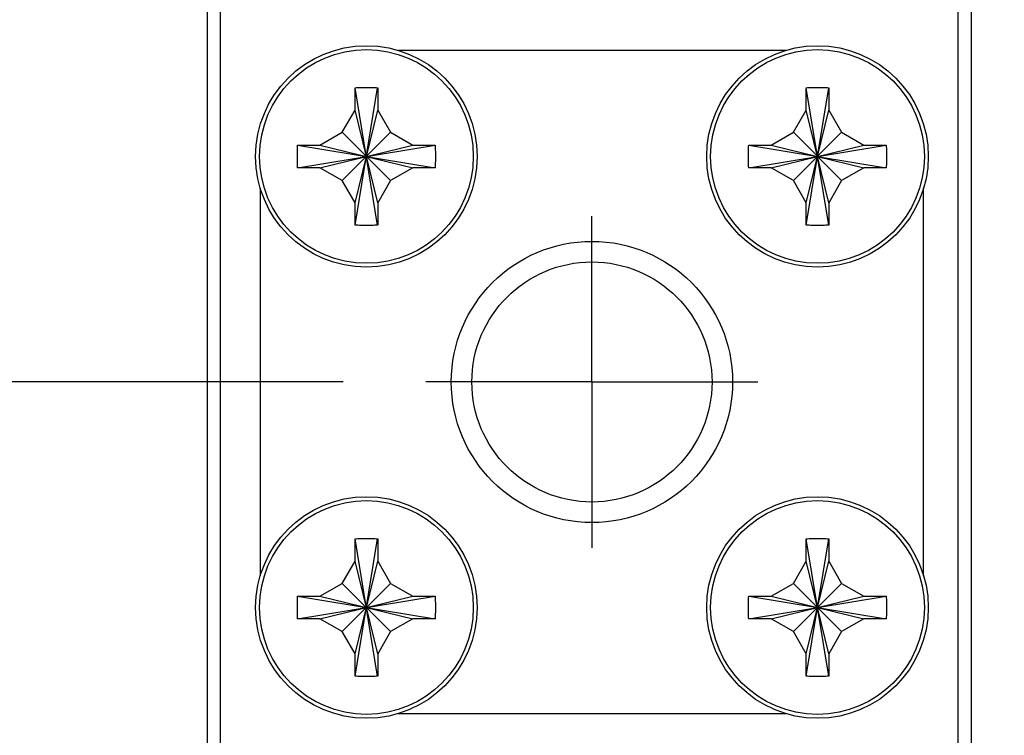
# Model space of a CAD drawing. Header units: inches. Extents: x 0.2 to 16.8, y 0.1 to 10.8.
# Tile 6 of 21: x 3.438 to 4.181, y 6.045 to 6.584. Entities that reach past the tile are written whole.
import ezdxf

# ---------------------------------------------------------------- set-up
doc = ezdxf.new("R2010")
doc.units = ezdxf.units.IN
doc.header["$LTSCALE"] = 0.935
doc.header["$MEASUREMENT"] = 0
doc.linetypes.add('CENTER', pattern=[0.6, 0.375, -0.075, 0.075, -0.075])
doc.layers.get('0').update_dxf_attribs({"linetype": 'CONTINUOUS'})
doc.layers.add('DEFAULT_1', color=7, linetype='CENTER')
doc.layers.add('DIMENSIONS', color=7, linetype='CONTINUOUS')
doc.styles.get("Standard").update_dxf_attribs({"font": 'txt', "width": 0.8})
doc.dimstyles.new('DIMSTYLE_1', dxfattribs={"dimtxt": 0.125, "dimasz": 0.18, "dimexe": 0.18, "dimexo": 0.0625, "dimgap": 0.09, "dimtad": 0, "dimtih": 1, "dimtoh": 1, "dimdec": 3, "dimzin": 4, "dimdsep": 46, "dimtxsty": 'STANDARD', "dimblk": '_FILLED', "dimblk1": '_FILLED', "dimblk2": '_FILLED', "dimcen": 0.09, "dimadec": 0, "dimazin": 0, "dimtp": 0.01, "dimtm": 0.01, "dimtfac": 1, "dimtdec": 3, "dimtofl": 0, "dimtmove": 0, "dimatfit": 3, "dimldrblk": '_FILLED', "dimfxl": 1, "dimtolj": 1, "dimtzin": 4, "dimarcsym": 0})

# ---------------------------------------------------------------- blocks, each defined once
blk = doc.blocks.new('*D6')
at = {"layer": 'DIMENSIONS', "color": 2, "linetype": 'CONTINUOUS'}
blk.add_line((3.86971, 5.59095), (3.86971, 2.2517), dxfattribs=at)
at = {"layer": 'DIMENSIONS', "color": 2, "linetype": 'CONTINUOUS', "width": 0.8}
for s, p in [(']', (3.93221, 2.0892)), ('19.96', (3.93221, 1.5892)), ('[', (3.93221, 1.4892)), ('.786', (3.93221, 0.9642)), ('3X ', (3.93221, 0.6642))]:
    blk.add_text(s, height=0.125, rotation=90, dxfattribs=at).set_placement(p)
blk = doc.blocks.new('_FILLED')
at = {"color": 0, "linetype": 'BYBLOCK'}
blk.add_solid([(0, 0), (-1, 0.1736), (-1, -0.1736)], dxfattribs=at)
blk = doc.blocks.new('*D7')
at = {"layer": 'DIMENSIONS', "color": 2, "linetype": 'CONTINUOUS'}
blk.add_line((4.62471, 4.20026), (4.62471, 2.2517), dxfattribs=at)
at = {"layer": 'DIMENSIONS', "color": 2, "linetype": 'CONTINUOUS', "width": 0.8}
for s, p in [(']', (4.68721, 2.0892)), ('39.14', (4.68721, 1.5892)), ('[', (4.68721, 1.4892)), ('1.541', (4.68721, 0.8642)), ('2X ', (4.68721, 0.5642))]:
    blk.add_text(s, height=0.125, rotation=90, dxfattribs=at).set_placement(p)
blk = doc.blocks.new('*D9')
at = {"layer": 'DIMENSIONS', "color": 2, "linetype": 'CONTINUOUS'}
blk.add_line((5.75971, 4.5856), (5.75971, 2.2517), dxfattribs=at)
at = {"layer": 'DIMENSIONS', "color": 2, "linetype": 'CONTINUOUS', "width": 0.8}
for s, p in [(']', (5.82221, 2.0892)), ('67.97', (5.82221, 1.5892)), ('[', (5.82221, 1.4892)), ('2.676', (5.82221, 0.8642))]:
    blk.add_text(s, height=0.125, rotation=90, dxfattribs=at).set_placement(p)
blk = doc.blocks.new('*D10')
at = {"layer": 'DIMENSIONS', "color": 2, "linetype": 'CONTINUOUS'}
blk.add_line((5.52971, 4.0816), (5.52971, 2.2517), dxfattribs=at)
at = {"layer": 'DIMENSIONS', "color": 2, "linetype": 'CONTINUOUS', "width": 0.8}
for s, p in [(']', (5.59221, 2.0892)), ('62.13', (5.59221, 1.5892)), ('[', (5.59221, 1.4892)), ('2.446', (5.59221, 0.8642))]:
    blk.add_text(s, height=0.125, rotation=90, dxfattribs=at).set_placement(p)
blk = doc.blocks.new('*D11')
at = {"layer": 'DIMENSIONS', "color": 2, "linetype": 'CONTINUOUS'}
for p, q in [((5.41771, 4.5856), (5.41771, 2.6106)), ((5.41771, 2.6106), (5.20436, 2.38653)), ((5.20436, 2.38653), (5.20436, 2.2517))]:
    blk.add_line(p, q, dxfattribs=at)
at = {"layer": 'DIMENSIONS', "color": 2, "linetype": 'CONTINUOUS', "width": 0.8}
for s, p in [(']', (5.26686, 2.0892)), ('59.28', (5.26686, 1.5892)), ('[', (5.26686, 1.4892)), ('2.334', (5.26686, 0.8642))]:
    blk.add_text(s, height=0.125, rotation=90, dxfattribs=at).set_placement(p)
blk = doc.blocks.new('*D15')
at = {"layer": 'DIMENSIONS', "color": 2, "linetype": 'CONTINUOUS'}
blk.add_line((3.68211, 6.31123), (2.10221, 6.31123), dxfattribs=at)
at = {"layer": 'DIMENSIONS', "color": 2, "linetype": 'CONTINUOUS', "width": 0.8}
for s, p in [('[', (1.33971, 6.24873)), (']', (1.93971, 6.24873)), ('1.652', (0.71471, 6.24873)), ('41.96', (1.43971, 6.24873)), ('-', (0.61471, 6.24873))]:
    blk.add_text(s, height=0.125, dxfattribs=at).set_placement(p)
blk = doc.blocks.new('*D16')
at = {"layer": 'DIMENSIONS', "color": 2, "linetype": 'CONTINUOUS'}
blk.add_line((3.68211, 5.77855), (2.10221, 5.77855), dxfattribs=at)
at = {"layer": 'DIMENSIONS', "color": 2, "linetype": 'CONTINUOUS', "width": 0.8}
for s, p in [('[', (1.33971, 5.71605)), (']', (1.93971, 5.71605)), ('2.185', (0.71471, 5.71605)), ('55.49', (1.43971, 5.71605)), ('-', (0.61471, 5.71605))]:
    blk.add_text(s, height=0.125, dxfattribs=at).set_placement(p)
blk = doc.blocks.new('*D18')
at = {"layer": 'DIMENSIONS', "color": 2, "linetype": 'CONTINUOUS'}
blk.add_line((4.43711, 4.38786), (2.10221, 4.38786), dxfattribs=at)
at = {"layer": 'DIMENSIONS', "color": 2, "linetype": 'CONTINUOUS', "width": 0.8}
for s, p in [('[', (1.33971, 4.32536)), (']', (1.93971, 4.32536)), ('3.575', (0.71471, 4.32536)), ('90.81', (1.43971, 4.32536)), ('-', (0.61471, 4.32536))]:
    blk.add_text(s, height=0.125, dxfattribs=at).set_placement(p)
blk = doc.blocks.new('*D21')
at = {"layer": 'DIMENSIONS', "color": 2, "linetype": 'CONTINUOUS'}
blk.add_line((5.72631, 6.0242), (6.6732, 6.0242), dxfattribs=at)
at = {"layer": 'DIMENSIONS', "color": 2, "linetype": 'CONTINUOUS', "width": 0.8}
for s, p in [('[', (7.4607, 5.9617)), (']', (8.0607, 5.9617)), ('1.939', (6.8357, 5.9617)), ('49.25', (7.5607, 5.9617)), ('-', (6.7357, 5.9617))]:
    blk.add_text(s, height=0.125, dxfattribs=at).set_placement(p)
blk = doc.blocks.new('*D22')
at = {"layer": 'DIMENSIONS', "color": 2, "linetype": 'CONTINUOUS'}
blk.add_line((5.72631, 5.2592), (6.6732, 5.2592), dxfattribs=at)
at = {"layer": 'DIMENSIONS', "color": 2, "linetype": 'CONTINUOUS', "width": 0.8}
for s, p in [('[', (7.4607, 5.1967)), (']', (8.0607, 5.1967)), ('2.704', (6.8357, 5.1967)), ('68.68', (7.5607, 5.1967)), ('-', (6.7357, 5.1967))]:
    blk.add_text(s, height=0.125, dxfattribs=at).set_placement(p)
blk = doc.blocks.new('*D23')
at = {"layer": 'DIMENSIONS', "color": 2, "linetype": 'CONTINUOUS'}
blk.add_line((5.94731, 4.7732), (6.6732, 4.7732), dxfattribs=at)
at = {"layer": 'DIMENSIONS', "color": 2, "linetype": 'CONTINUOUS', "width": 0.8}
for s, p in [('[', (7.7607, 4.7107)), (']', (8.3607, 4.7107)), ('2X -', (6.7357, 4.7107)), ('3.190', (7.1357, 4.7107)), ('81.03', (7.8607, 4.7107))]:
    blk.add_text(s, height=0.125, dxfattribs=at).set_placement(p)
blk = doc.blocks.new('*D24')
at = {"layer": 'DIMENSIONS', "color": 2, "linetype": 'CONTINUOUS'}
blk.add_line((5.71731, 4.2692), (6.6732, 4.2692), dxfattribs=at)
at = {"layer": 'DIMENSIONS', "color": 2, "linetype": 'CONTINUOUS', "width": 0.8}
for s, p in [('[', (7.4607, 4.2067)), (']', (8.0607, 4.2067)), ('3.694', (6.8357, 4.2067)), ('93.83', (7.5607, 4.2067)), ('-', (6.7357, 4.2067))]:
    blk.add_text(s, height=0.125, dxfattribs=at).set_placement(p)

msp = doc.modelspace()

# ---------------------------------------------------------------- linework, layer by layer
at = {"color": 7, "linetype": 'CONTINUOUS'}
for p, q in [((3.57971, 7.03278), (3.57971, 5.59455)), ((3.58971, 5.59455), (3.58971, 7.03278)), ((4.14571, 5.59455), (4.14571, 7.03278)), ((4.15571, 5.59455), (4.15571, 7.03278)), ((4.01579, 6.56123), (3.72364, 6.56123)), ((3.69121, 6.51623), (3.69121, 6.53253)), ((3.69124, 6.4294), (3.70819, 6.53306)), ((3.70819, 6.4294), (3.69124, 6.53306)), ((3.70821, 6.53253), (3.70821, 6.51623)), ((4.03121, 6.51623), (4.03121, 6.53253)), ((4.03124, 6.4294), (4.04819, 6.53306)), ((4.04819, 6.4294), (4.03124, 6.53306)), ((4.04821, 6.53253), (4.04821, 6.51623)), ((3.68151, 6.49943), (3.69121, 6.51623)), ((3.69121, 6.44623), (3.70821, 6.51623)), ((3.70821, 6.44623), (3.69121, 6.51623)), ((3.70821, 6.51623), (3.71791, 6.49943)), ((4.02151, 6.49943), (4.03121, 6.51623)), ((4.03121, 6.44623), (4.04821, 6.51623)), ((4.04821, 6.44623), (4.03121, 6.51623)), ((4.04821, 6.51623), (4.05791, 6.49943)), ((3.66471, 6.48973), (3.68151, 6.49943)), ((3.68151, 6.46303), (3.71791, 6.49943)), ((3.71791, 6.46303), (3.68151, 6.49943)), ((3.71791, 6.49943), (3.73471, 6.48973)), ((4.00471, 6.48973), (4.02151, 6.49943)), ((4.02151, 6.46303), (4.05791, 6.49943)), ((4.05791, 6.46303), (4.02151, 6.49943)), ((4.05791, 6.49943), (4.07471, 6.48973)), ((3.64788, 6.4897), (3.75155, 6.47275)), ((3.64788, 6.47275), (3.75155, 6.4897)), ((3.64841, 6.48973), (3.66471, 6.48973)), ((3.66471, 6.48973), (3.73471, 6.47273)), ((3.66471, 6.47273), (3.73471, 6.48973)), ((3.73471, 6.48973), (3.75102, 6.48973)), ((3.98788, 6.47275), (4.09155, 6.4897)), ((3.98788, 6.4897), (4.09155, 6.47275)), ((3.98841, 6.48973), (4.00471, 6.48973)), ((4.00471, 6.47273), (4.07471, 6.48973)), ((4.00471, 6.48973), (4.07471, 6.47273)), ((4.07471, 6.48973), (4.09102, 6.48973)), ((3.66471, 6.47273), (3.64841, 6.47273)), ((3.68151, 6.46303), (3.66471, 6.47273)), ((3.73471, 6.47273), (3.71791, 6.46303)), ((3.75102, 6.47273), (3.73471, 6.47273)), ((4.00471, 6.47273), (3.98841, 6.47273)), ((4.02151, 6.46303), (4.00471, 6.47273)), ((4.07471, 6.47273), (4.05791, 6.46303)), ((4.09102, 6.47273), (4.07471, 6.47273)), ((3.61971, 6.4573), (3.61971, 6.16515)), ((3.69121, 6.44623), (3.68151, 6.46303)), ((3.71791, 6.46303), (3.70821, 6.44623)), ((4.03121, 6.44623), (4.02151, 6.46303)), ((4.05791, 6.46303), (4.04821, 6.44623)), ((4.11971, 6.16515), (4.11971, 6.4573)), ((3.69121, 6.42993), (3.69121, 6.44623)), ((3.70821, 6.44623), (3.70821, 6.42993)), ((4.03121, 6.42993), (4.03121, 6.44623)), ((4.04821, 6.44623), (4.04821, 6.42993)), ((3.69121, 6.17623), (3.69121, 6.19253)), ((3.69124, 6.0894), (3.70819, 6.19306)), ((3.70819, 6.0894), (3.69124, 6.19306)), ((3.70821, 6.19253), (3.70821, 6.17623)), ((4.03121, 6.17623), (4.03121, 6.19253)), ((4.03124, 6.0894), (4.04819, 6.19306)), ((4.04819, 6.0894), (4.03124, 6.19306)), ((4.04821, 6.19253), (4.04821, 6.17623)), ((3.68151, 6.15943), (3.69121, 6.17623)), ((3.69121, 6.10623), (3.70821, 6.17623)), ((3.70821, 6.10623), (3.69121, 6.17623)), ((3.70821, 6.17623), (3.71791, 6.15943)), ((4.02151, 6.15943), (4.03121, 6.17623)), ((4.03121, 6.10623), (4.04821, 6.17623)), ((4.04821, 6.10623), (4.03121, 6.17623)), ((4.04821, 6.17623), (4.05791, 6.15943)), ((3.66471, 6.14973), (3.68151, 6.15943)), ((3.68151, 6.12303), (3.71791, 6.15943)), ((3.71791, 6.12303), (3.68151, 6.15943)), ((3.71791, 6.15943), (3.73471, 6.14973)), ((4.00471, 6.14973), (4.02151, 6.15943)), ((4.02151, 6.12303), (4.05791, 6.15943)), ((4.05791, 6.12303), (4.02151, 6.15943)), ((4.05791, 6.15943), (4.07471, 6.14973)), ((3.64788, 6.1497), (3.75155, 6.13275)), ((3.64788, 6.13275), (3.75155, 6.1497)), ((3.64841, 6.14973), (3.66471, 6.14973)), ((3.66471, 6.14973), (3.73471, 6.13273)), ((3.66471, 6.13273), (3.73471, 6.14973)), ((3.73471, 6.14973), (3.75102, 6.14973)), ((3.98788, 6.1497), (4.09155, 6.13275)), ((3.98788, 6.13275), (4.09155, 6.1497)), ((3.98841, 6.14973), (4.00471, 6.14973)), ((4.00471, 6.14973), (4.07471, 6.13273)), ((4.00471, 6.13273), (4.07471, 6.14973)), ((4.07471, 6.14973), (4.09102, 6.14973)), ((3.66471, 6.13273), (3.64841, 6.13273)), ((3.68151, 6.12303), (3.66471, 6.13273)), ((3.73471, 6.13273), (3.71791, 6.12303)), ((3.75102, 6.13273), (3.73471, 6.13273)), ((4.00471, 6.13273), (3.98841, 6.13273)), ((4.02151, 6.12303), (4.00471, 6.13273)), ((4.07471, 6.13273), (4.05791, 6.12303)), ((4.09102, 6.13273), (4.07471, 6.13273)), ((3.69121, 6.10623), (3.68151, 6.12303)), ((3.71791, 6.12303), (3.70821, 6.10623)), ((4.03121, 6.10623), (4.02151, 6.12303)), ((4.05791, 6.12303), (4.04821, 6.10623)), ((3.69121, 6.08993), (3.69121, 6.10623)), ((3.70821, 6.10623), (3.70821, 6.08993)), ((4.03121, 6.08993), (4.03121, 6.10623)), ((4.04821, 6.10623), (4.04821, 6.08993)), ((3.72364, 6.06123), (4.01579, 6.06123))]:
    msp.add_line(p, q, dxfattribs=at)
for centre, radius in [((3.69971, 6.48123), 0.0835), ((4.03971, 6.48123), 0.0835), ((3.86971, 6.31123), 0.106), ((3.86971, 6.31123), 0.0905), ((3.69971, 6.14123), 0.0835), ((4.03971, 6.14123), 0.0835)]:
    msp.add_circle(centre, radius, dxfattribs=at)
at = {"color": 9, "linetype": 'CONTINUOUS'}
for centre in [(3.69971, 6.48123), (4.03971, 6.48123), (3.69971, 6.14123), (4.03971, 6.14123)]:
    msp.add_circle(centre, 0.08055, dxfattribs=at)
at = {"color": 7, "linetype": 'CONTINUOUS'}
for points, knots in [([(3.69121, 6.53253), (3.69122, 6.53259), (3.69122, 6.5327), (3.69123, 6.53288), (3.69124, 6.533), (3.69124, 6.53306)], [0, 0, 0, 0, 0.333624, 0.666957, 1, 1, 1, 1]), ([(3.69124, 6.53306), (3.69195, 6.53308), (3.69336, 6.53313), (3.69548, 6.53319), (3.69759, 6.53322), (3.69901, 6.53323), (3.69971, 6.53323)], [0, 0, 0, 0, 0.249734, 0.499682, 0.749796, 1, 1, 1, 1]), ([(3.69971, 6.53323), (3.70042, 6.53323), (3.70183, 6.53322), (3.70395, 6.53319), (3.70607, 6.53313), (3.70748, 6.53308), (3.70819, 6.53306)], [0, 0, 0, 0, 0.250204, 0.500318, 0.750266, 1, 1, 1, 1]), ([(3.70819, 6.53306), (3.70819, 6.533), (3.7082, 6.53288), (3.70821, 6.5327), (3.70821, 6.53259), (3.70821, 6.53253)], [0, 0, 0, 0, 0.333043, 0.666376, 1, 1, 1, 1]), ([(4.03121, 6.53253), (4.03122, 6.53259), (4.03122, 6.5327), (4.03123, 6.53288), (4.03124, 6.533), (4.03124, 6.53306)], [0, 0, 0, 0, 0.333624, 0.666957, 1, 1, 1, 1]), ([(4.03124, 6.53306), (4.03195, 6.53308), (4.03336, 6.53313), (4.03548, 6.53319), (4.03759, 6.53322), (4.03901, 6.53323), (4.03971, 6.53323)], [0, 0, 0, 0, 0.249734, 0.499682, 0.749796, 1, 1, 1, 1]), ([(4.03971, 6.53323), (4.04042, 6.53323), (4.04183, 6.53322), (4.04395, 6.53319), (4.04607, 6.53313), (4.04748, 6.53308), (4.04819, 6.53306)], [0, 0, 0, 0, 0.250204, 0.500318, 0.750266, 1, 1, 1, 1]), ([(4.04819, 6.53306), (4.04819, 6.533), (4.0482, 6.53288), (4.04821, 6.5327), (4.04821, 6.53259), (4.04821, 6.53253)], [0, 0, 0, 0, 0.333043, 0.666376, 1, 1, 1, 1]), ([(3.64788, 6.47275), (3.64785, 6.47356), (3.6478, 6.47517), (3.64774, 6.47759), (3.64771, 6.48001), (3.64771, 6.48244), (3.64774, 6.48486), (3.6478, 6.48728), (3.64785, 6.48889), (3.64788, 6.4897)], [0, 0, 0, 0, 0.142718, 0.285568, 0.428512, 0.571488, 0.714432, 0.857282, 1, 1, 1, 1]), ([(3.64788, 6.4897), (3.64794, 6.4897), (3.64806, 6.48971), (3.64824, 6.48972), (3.64835, 6.48972), (3.64841, 6.48973)], [0, 0, 0, 0, 0.333043, 0.666376, 1, 1, 1, 1]), ([(3.75102, 6.48973), (3.75107, 6.48972), (3.75119, 6.48972), (3.75137, 6.48971), (3.75149, 6.4897), (3.75155, 6.4897)], [0, 0, 0, 0, 0.333624, 0.666957, 1, 1, 1, 1]), ([(3.75155, 6.4897), (3.75158, 6.48889), (3.75163, 6.48728), (3.75169, 6.48486), (3.75172, 6.48244), (3.75172, 6.48001), (3.75169, 6.47759), (3.75163, 6.47517), (3.75158, 6.47356), (3.75155, 6.47275)], [0, 0, 0, 0, 0.142718, 0.285568, 0.428512, 0.571488, 0.714432, 0.857282, 1, 1, 1, 1]), ([(3.98788, 6.47275), (3.98785, 6.47356), (3.9878, 6.47517), (3.98774, 6.47759), (3.98771, 6.48001), (3.98771, 6.48244), (3.98774, 6.48486), (3.9878, 6.48728), (3.98785, 6.48889), (3.98788, 6.4897)], [0, 0, 0, 0, 0.142718, 0.285568, 0.428512, 0.571488, 0.714432, 0.857282, 1, 1, 1, 1]), ([(3.98788, 6.4897), (3.98794, 6.4897), (3.98806, 6.48971), (3.98824, 6.48972), (3.98835, 6.48972), (3.98841, 6.48973)], [0, 0, 0, 0, 0.333043, 0.666376, 1, 1, 1, 1]), ([(4.09102, 6.48973), (4.09107, 6.48972), (4.09119, 6.48972), (4.09137, 6.48971), (4.09149, 6.4897), (4.09155, 6.4897)], [0, 0, 0, 0, 0.333624, 0.666957, 1, 1, 1, 1]), ([(4.09155, 6.4897), (4.09158, 6.48889), (4.09163, 6.48728), (4.09169, 6.48486), (4.09172, 6.48244), (4.09172, 6.48001), (4.09169, 6.47759), (4.09163, 6.47517), (4.09158, 6.47356), (4.09155, 6.47275)], [0, 0, 0, 0, 0.142718, 0.285568, 0.428512, 0.571488, 0.714432, 0.857282, 1, 1, 1, 1]), ([(3.64841, 6.47273), (3.64835, 6.47273), (3.64824, 6.47273), (3.64806, 6.47274), (3.64794, 6.47275), (3.64788, 6.47275)], [0, 0, 0, 0, 0.333624, 0.666957, 1, 1, 1, 1]), ([(3.75155, 6.47275), (3.75149, 6.47275), (3.75137, 6.47274), (3.75119, 6.47273), (3.75107, 6.47273), (3.75102, 6.47273)], [0, 0, 0, 0, 0.333043, 0.666376, 1, 1, 1, 1]), ([(3.98841, 6.47273), (3.98835, 6.47273), (3.98824, 6.47273), (3.98806, 6.47274), (3.98794, 6.47275), (3.98788, 6.47275)], [0, 0, 0, 0, 0.333624, 0.666957, 1, 1, 1, 1]), ([(4.09155, 6.47275), (4.09149, 6.47275), (4.09137, 6.47274), (4.09119, 6.47273), (4.09107, 6.47273), (4.09102, 6.47273)], [0, 0, 0, 0, 0.333043, 0.666376, 1, 1, 1, 1]), ([(3.69124, 6.4294), (3.69124, 6.42945), (3.69123, 6.42957), (3.69122, 6.42975), (3.69122, 6.42987), (3.69121, 6.42993)], [0, 0, 0, 0, 0.333043, 0.666376, 1, 1, 1, 1]), ([(3.69971, 6.42923), (3.69901, 6.42923), (3.69759, 6.42923), (3.69548, 6.42926), (3.69336, 6.42932), (3.69195, 6.42937), (3.69124, 6.4294)], [0, 0, 0, 0, 0.250204, 0.500318, 0.750266, 1, 1, 1, 1]), ([(3.70819, 6.4294), (3.70748, 6.42937), (3.70607, 6.42932), (3.70395, 6.42926), (3.70183, 6.42923), (3.70042, 6.42923), (3.69971, 6.42923)], [0, 0, 0, 0, 0.249734, 0.499682, 0.749796, 1, 1, 1, 1]), ([(3.70821, 6.42993), (3.70821, 6.42987), (3.70821, 6.42975), (3.7082, 6.42957), (3.70819, 6.42945), (3.70819, 6.4294)], [0, 0, 0, 0, 0.333624, 0.666957, 1, 1, 1, 1]), ([(4.03124, 6.4294), (4.03124, 6.42945), (4.03123, 6.42957), (4.03122, 6.42975), (4.03122, 6.42987), (4.03121, 6.42993)], [0, 0, 0, 0, 0.333043, 0.666376, 1, 1, 1, 1]), ([(4.03971, 6.42923), (4.03901, 6.42923), (4.03759, 6.42923), (4.03548, 6.42926), (4.03336, 6.42932), (4.03195, 6.42937), (4.03124, 6.4294)], [0, 0, 0, 0, 0.250204, 0.500318, 0.750266, 1, 1, 1, 1]), ([(4.04819, 6.4294), (4.04748, 6.42937), (4.04607, 6.42932), (4.04395, 6.42926), (4.04183, 6.42923), (4.04042, 6.42923), (4.03971, 6.42923)], [0, 0, 0, 0, 0.249734, 0.499682, 0.749796, 1, 1, 1, 1]), ([(4.04821, 6.42993), (4.04821, 6.42987), (4.04821, 6.42975), (4.0482, 6.42957), (4.04819, 6.42945), (4.04819, 6.4294)], [0, 0, 0, 0, 0.333624, 0.666957, 1, 1, 1, 1]), ([(3.69121, 6.19253), (3.69122, 6.19259), (3.69122, 6.1927), (3.69123, 6.19288), (3.69124, 6.193), (3.69124, 6.19306)], [0, 0, 0, 0, 0.333624, 0.666957, 1, 1, 1, 1]), ([(3.69124, 6.19306), (3.69195, 6.19308), (3.69336, 6.19313), (3.69548, 6.19319), (3.69759, 6.19322), (3.69901, 6.19323), (3.69971, 6.19323)], [0, 0, 0, 0, 0.249734, 0.499682, 0.749796, 1, 1, 1, 1]), ([(3.69971, 6.19323), (3.70042, 6.19323), (3.70183, 6.19322), (3.70395, 6.19319), (3.70607, 6.19313), (3.70748, 6.19308), (3.70819, 6.19306)], [0, 0, 0, 0, 0.250204, 0.500318, 0.750266, 1, 1, 1, 1]), ([(3.70819, 6.19306), (3.70819, 6.193), (3.7082, 6.19288), (3.70821, 6.1927), (3.70821, 6.19259), (3.70821, 6.19253)], [0, 0, 0, 0, 0.333043, 0.666376, 1, 1, 1, 1]), ([(4.03121, 6.19253), (4.03122, 6.19259), (4.03122, 6.1927), (4.03123, 6.19288), (4.03124, 6.193), (4.03124, 6.19306)], [0, 0, 0, 0, 0.333624, 0.666957, 1, 1, 1, 1]), ([(4.03124, 6.19306), (4.03195, 6.19308), (4.03336, 6.19313), (4.03548, 6.19319), (4.03759, 6.19322), (4.03901, 6.19323), (4.03971, 6.19323)], [0, 0, 0, 0, 0.249734, 0.499682, 0.749796, 1, 1, 1, 1]), ([(4.03971, 6.19323), (4.04042, 6.19323), (4.04183, 6.19322), (4.04395, 6.19319), (4.04607, 6.19313), (4.04748, 6.19308), (4.04819, 6.19306)], [0, 0, 0, 0, 0.250204, 0.500318, 0.750266, 1, 1, 1, 1]), ([(4.04819, 6.19306), (4.04819, 6.193), (4.0482, 6.19288), (4.04821, 6.1927), (4.04821, 6.19259), (4.04821, 6.19253)], [0, 0, 0, 0, 0.333043, 0.666376, 1, 1, 1, 1]), ([(3.64788, 6.13275), (3.64785, 6.13356), (3.6478, 6.13517), (3.64774, 6.13759), (3.64771, 6.14001), (3.64771, 6.14244), (3.64774, 6.14486), (3.6478, 6.14728), (3.64785, 6.14889), (3.64788, 6.1497)], [0, 0, 0, 0, 0.142718, 0.285568, 0.428512, 0.571488, 0.714432, 0.857282, 1, 1, 1, 1]), ([(3.64788, 6.1497), (3.64794, 6.1497), (3.64806, 6.14971), (3.64824, 6.14972), (3.64835, 6.14972), (3.64841, 6.14973)], [0, 0, 0, 0, 0.333043, 0.666376, 1, 1, 1, 1]), ([(3.75102, 6.14973), (3.75107, 6.14972), (3.75119, 6.14972), (3.75137, 6.14971), (3.75149, 6.1497), (3.75155, 6.1497)], [0, 0, 0, 0, 0.333624, 0.666957, 1, 1, 1, 1]), ([(3.75155, 6.1497), (3.75158, 6.14889), (3.75163, 6.14728), (3.75169, 6.14486), (3.75172, 6.14244), (3.75172, 6.14001), (3.75169, 6.13759), (3.75163, 6.13517), (3.75158, 6.13356), (3.75155, 6.13275)], [0, 0, 0, 0, 0.142718, 0.285568, 0.428512, 0.571488, 0.714432, 0.857282, 1, 1, 1, 1]), ([(3.98788, 6.13275), (3.98785, 6.13356), (3.9878, 6.13517), (3.98774, 6.13759), (3.98771, 6.14001), (3.98771, 6.14244), (3.98774, 6.14486), (3.9878, 6.14728), (3.98785, 6.14889), (3.98788, 6.1497)], [0, 0, 0, 0, 0.142718, 0.285568, 0.428512, 0.571488, 0.714432, 0.857282, 1, 1, 1, 1]), ([(3.98788, 6.1497), (3.98794, 6.1497), (3.98806, 6.14971), (3.98824, 6.14972), (3.98835, 6.14972), (3.98841, 6.14973)], [0, 0, 0, 0, 0.333043, 0.666376, 1, 1, 1, 1]), ([(4.09102, 6.14973), (4.09107, 6.14972), (4.09119, 6.14972), (4.09137, 6.14971), (4.09149, 6.1497), (4.09155, 6.1497)], [0, 0, 0, 0, 0.333624, 0.666957, 1, 1, 1, 1]), ([(4.09155, 6.1497), (4.09158, 6.14889), (4.09163, 6.14728), (4.09169, 6.14486), (4.09172, 6.14244), (4.09172, 6.14001), (4.09169, 6.13759), (4.09163, 6.13517), (4.09158, 6.13356), (4.09155, 6.13275)], [0, 0, 0, 0, 0.142718, 0.285568, 0.428512, 0.571488, 0.714432, 0.857282, 1, 1, 1, 1]), ([(3.64841, 6.13273), (3.64835, 6.13273), (3.64824, 6.13273), (3.64806, 6.13274), (3.64794, 6.13275), (3.64788, 6.13275)], [0, 0, 0, 0, 0.333624, 0.666957, 1, 1, 1, 1]), ([(3.75155, 6.13275), (3.75149, 6.13275), (3.75137, 6.13274), (3.75119, 6.13273), (3.75107, 6.13273), (3.75102, 6.13273)], [0, 0, 0, 0, 0.333043, 0.666376, 1, 1, 1, 1]), ([(3.98841, 6.13273), (3.98835, 6.13273), (3.98824, 6.13273), (3.98806, 6.13274), (3.98794, 6.13275), (3.98788, 6.13275)], [0, 0, 0, 0, 0.333624, 0.666957, 1, 1, 1, 1]), ([(4.09155, 6.13275), (4.09149, 6.13275), (4.09137, 6.13274), (4.09119, 6.13273), (4.09107, 6.13273), (4.09102, 6.13273)], [0, 0, 0, 0, 0.333043, 0.666376, 1, 1, 1, 1]), ([(3.69124, 6.0894), (3.69124, 6.08945), (3.69123, 6.08957), (3.69122, 6.08975), (3.69122, 6.08987), (3.69121, 6.08993)], [0, 0, 0, 0, 0.333043, 0.666376, 1, 1, 1, 1]), ([(3.69971, 6.08923), (3.69901, 6.08923), (3.69759, 6.08923), (3.69548, 6.08926), (3.69336, 6.08932), (3.69195, 6.08937), (3.69124, 6.0894)], [0, 0, 0, 0, 0.250204, 0.500318, 0.750266, 1, 1, 1, 1]), ([(3.70819, 6.0894), (3.70748, 6.08937), (3.70607, 6.08932), (3.70395, 6.08926), (3.70183, 6.08923), (3.70042, 6.08923), (3.69971, 6.08923)], [0, 0, 0, 0, 0.249734, 0.499682, 0.749796, 1, 1, 1, 1]), ([(3.70821, 6.08993), (3.70821, 6.08987), (3.70821, 6.08975), (3.7082, 6.08957), (3.70819, 6.08945), (3.70819, 6.0894)], [0, 0, 0, 0, 0.333624, 0.666957, 1, 1, 1, 1]), ([(4.03124, 6.0894), (4.03124, 6.08945), (4.03123, 6.08957), (4.03122, 6.08975), (4.03122, 6.08987), (4.03121, 6.08993)], [0, 0, 0, 0, 0.333043, 0.666376, 1, 1, 1, 1]), ([(4.03971, 6.08923), (4.03901, 6.08923), (4.03759, 6.08923), (4.03548, 6.08926), (4.03336, 6.08932), (4.03195, 6.08937), (4.03124, 6.0894)], [0, 0, 0, 0, 0.250204, 0.500318, 0.750266, 1, 1, 1, 1]), ([(4.04819, 6.0894), (4.04748, 6.08937), (4.04607, 6.08932), (4.04395, 6.08926), (4.04183, 6.08923), (4.04042, 6.08923), (4.03971, 6.08923)], [0, 0, 0, 0, 0.249734, 0.499682, 0.749796, 1, 1, 1, 1]), ([(4.04821, 6.08993), (4.04821, 6.08987), (4.04821, 6.08975), (4.0482, 6.08957), (4.04819, 6.08945), (4.04819, 6.0894)], [0, 0, 0, 0, 0.333624, 0.666957, 1, 1, 1, 1])]:
    msp.add_open_spline(points, degree=3, knots=knots, dxfattribs=at)
at = {"layer": 'DEFAULT_1', "color": 7, "linetype": 'CENTER'}
for q in [(3.86971, 6.43633), (3.74461, 6.31123), (3.86971, 6.18613), (3.99481, 6.31123)]:
    msp.add_line((3.86971, 6.31123), q, dxfattribs=at)

# ---------------------------------------------------------------- dimensions: what is measured, and where the dimension line sits
at = {"layer": 'DIMENSIONS', "color": 2, "linetype": 'CONTINUOUS'}
for feature_location, offset, dtype, origin, text, picture, middle in [((3.68211, 6.31123), (-1.5799, 0), 0, (2.95861, 7.9632), '-<>', '*D15', (1.32721, 6.31123)), ((3.68211, 5.77855), (-1.5799, 0), 0, (2.95861, 7.9632), '-<>', '*D16', (1.32721, 5.77855)), ((4.43711, 4.38786), (-2.3349, 0), 0, (2.95861, 7.9632), '-<>', '*D18', (1.32721, 4.38786)), ((3.86971, 5.59095), (0, -3.33925), 1, (3.08371, 7.9632), '3X <>', '*D6', (3.86971, 1.4267)), ((4.62471, 4.20026), (0, -1.94856), 1, (3.08371, 7.9632), '2X <>', '*D7', (4.62471, 1.3767)), ((5.72631, 6.0242), (0.94689, 0), 0, (3.08371, 7.9632), '-<>', '*D21', (7.4482, 6.0242)), ((5.72631, 5.2592), (0.94689, 0), 0, (3.08371, 7.9632), '-<>', '*D22', (7.4482, 5.2592)), ((5.94731, 4.7732), (0.72589, 0), 0, (3.08371, 7.9632), '2X -<>', '*D23', (7.5982, 4.7732)), ((5.71731, 4.2692), (0.95589, 0), 0, (3.08371, 7.9632), '-<>', '*D24', (7.4482, 4.2692))]:
    dim = msp.add_ordinate_dim(feature_location=feature_location, offset=offset, dtype=dtype, origin=origin, text=text, dimstyle='DIMSTYLE_1', dxfattribs=at)
    dim.commit()
    dim.dimension.update_dxf_attribs({"geometry": picture, "text_midpoint": middle})
for feature_location, offset, dtype, picture, middle in [((5.75971, 4.5856), (0, -2.3339), 1, '*D9', (5.75971, 1.5267)), ((5.52971, 4.0816), (0, -1.8299), 1, '*D10', (5.52971, 1.5267)), ((5.41771, 4.5856), (-0.21335, -2.3339), 0, '*D11', (5.20436, 1.5267))]:
    dim = msp.add_ordinate_dim(feature_location=feature_location, offset=offset, dtype=dtype, origin=(3.08371, 7.9632), dimstyle='DIMSTYLE_1', dxfattribs=at)
    dim.commit()
    dim.dimension.update_dxf_attribs({"geometry": picture, "text_midpoint": middle})

doc.saveas('drawing.dxf')
